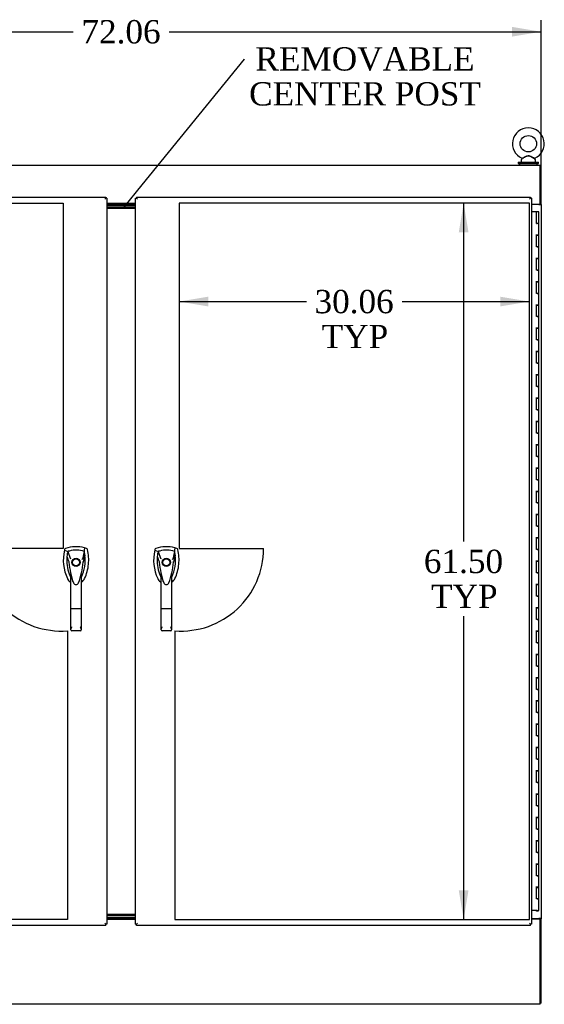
# Model space of a CAD drawing. Header units: inches. Extents: x 1 to 359, y -2 to 239.
# Tile 48 of 103: x 123 to 168, y 69 to 153. Entities that reach past the tile are written whole.
import ezdxf
from ezdxf import colors
from ezdxf.entities.mleader import LeaderData, LeaderLine
from ezdxf.enums import TextEntityAlignment as Align
from ezdxf.lldxf.tags import DXFTag
from ezdxf.math import Vec2, Vec3

# ---------------------------------------------------------------- set-up
doc = ezdxf.new("R2010")
doc.units = ezdxf.units.IN
doc.header["$MEASUREMENT"] = 0
for name, color, linetype in [('COM54746-60', 7, 'Continuous'), ('COM70098', 7, 'Continuous'), ('COM71195-8', 7, 'Continuous'), ('COM71196-8', 7, 'Continuous'), ('COM71197-1', 7, 'Continuous'), ('COM71302-3', 7, 'Continuous'), ('COM71303-3', 7, 'Continuous'), ('Default', 7, 'Continuous'), ('DV1_Default', 7, 'Continuous'), ('GSK87756', 7, 'Continuous'), ('HAN13068', 7, 'Continuous'), ('NTS86070', 7, 'Continuous'), ('SCS86414', 7, 'Continuous'), ('WAF25377', 7, 'Continuous'), ('WAM254785', 7, 'Continuous')]:
    doc.layers.add(name, color=color, linetype=linetype)
doc.styles.add('SEACAD_Times_New_Roman', font='times.ttf')
tags = doc.linetypes.add('PHANTOM2', pattern=[1.25, 0.625, -0.125, 0.125, -0.125, 0.125, -0.125]).pattern_tags.tags
tags[14:15] = [DXFTag(74, 4), DXFTag(75, 0), DXFTag(340, '0'), DXFTag(46, 0.0), DXFTag(50, 0.0), DXFTag(44, 0.0), DXFTag(45, 0.0)]
tags[12:13] = [DXFTag(74, 4), DXFTag(75, 0), DXFTag(340, '0'), DXFTag(46, 0.0), DXFTag(50, 0.0), DXFTag(44, 0.0), DXFTag(45, 0.0)]
tags[10:11] = [DXFTag(74, 4), DXFTag(75, 0), DXFTag(340, '0'), DXFTag(46, 0.0), DXFTag(50, 0.0), DXFTag(44, 0.0), DXFTag(45, 0.0)]
tags[8:9] = [DXFTag(74, 4), DXFTag(75, 0), DXFTag(340, '0'), DXFTag(46, 0.0), DXFTag(50, 0.0), DXFTag(44, 0.0), DXFTag(45, 0.0)]
tags[6:7] = [DXFTag(74, 4), DXFTag(75, 0), DXFTag(340, '0'), DXFTag(46, 0.0), DXFTag(50, 0.0), DXFTag(44, 0.0), DXFTag(45, 0.0)]
tags[4:5] = [DXFTag(74, 4), DXFTag(75, 0), DXFTag(340, '0'), DXFTag(46, 0.0), DXFTag(50, 0.0), DXFTag(44, 0.0), DXFTag(45, 0.0)]
doc.dimstyles.new('HAMMOND_(STH_-_540x360)', dxfattribs={"dimtxt": 2, "dimasz": 2.5, "dimexe": 1, "dimexo": 1, "dimgap": 0.5, "dimtad": 0, "dimtih": 1, "dimtoh": 1, "dimzin": 0, "dimdsep": 46, "dimtxsty": 'SEACAD_Times_New_Roman', "dimblk1": '_SE_FILLED', "dimblk2": '_SE_FILLED', "dimsah": 1, "dimcen": 1, "dimadec": 0, "dimazin": 0, "dimtfac": 0.8, "dimtofl": 0, "dimtmove": 0, "dimatfit": 3, "dimfxl": 1, "dimtolj": 1, "dimtzin": 0, "dimarcsym": 0})

# ---------------------------------------------------------------- blocks, each defined once
blk = doc.blocks.new('_SE_FILLED')
at = {"color": 0}
blk.add_line((0, 0), (-1, 0), dxfattribs=at)
blk.add_solid([(0, 0), (-1, -0.1665), (-1, 0.1665), (0, 0)], dxfattribs=at)
blk = doc.blocks.new('SE')
at = {"layer": 'COM54746-60', "color": 7, "linetype": 'Continuous'}
for p, q in [((167.792, 136.618), (167.375, 136.618)), ((167.792, 135.618), (167.792, 136.618)), ((167.977, 136.618), (167.792, 136.618)), ((167.977, 135.618), (167.977, 136.618)), ((167.792, 135.618), (167.86, 135.618)), ((167.977, 135.618), (167.792, 135.618)), ((167.81, 135.618), (167.81, 135.618)), ((167.977, 135.618), (167.86, 135.618)), ((167.91, 135.618), (167.91, 135.618)), ((167.977, 134.617), (167.977, 135.618)), ((167.977, 134.618), (167.743, 134.618)), ((167.86, 134.617), (167.792, 134.617)), ((167.792, 133.618), (167.792, 134.617)), ((167.86, 134.617), (167.977, 134.617)), ((167.977, 133.618), (167.977, 134.618)), ((167.86, 133.618), (167.792, 133.618)), ((167.86, 133.618), (167.977, 133.618)), ((167.977, 133.618), (167.86, 133.618)), ((167.977, 132.617), (167.977, 133.618)), ((167.977, 132.618), (167.743, 132.618)), ((167.86, 132.617), (167.792, 132.617)), ((167.792, 131.618), (167.792, 132.617)), ((167.86, 132.617), (167.977, 132.617)), ((167.977, 131.618), (167.977, 132.618)), ((167.86, 131.618), (167.792, 131.618)), ((167.86, 131.618), (167.977, 131.618)), ((167.977, 131.618), (167.86, 131.618)), ((167.977, 130.617), (167.977, 131.618)), ((167.977, 130.618), (167.743, 130.618)), ((167.86, 130.617), (167.792, 130.617)), ((167.792, 129.618), (167.792, 130.617)), ((167.86, 130.617), (167.977, 130.617)), ((167.977, 129.618), (167.977, 130.618)), ((167.86, 129.618), (167.792, 129.618)), ((167.86, 129.618), (167.977, 129.618)), ((167.977, 129.618), (167.86, 129.618)), ((167.977, 128.617), (167.977, 129.618)), ((167.977, 128.618), (167.743, 128.618)), ((167.86, 128.617), (167.792, 128.617)), ((167.792, 127.618), (167.792, 128.617)), ((167.86, 128.617), (167.977, 128.617)), ((167.977, 127.618), (167.977, 128.618)), ((167.86, 127.618), (167.792, 127.618)), ((167.86, 127.618), (167.977, 127.618)), ((167.977, 127.618), (167.86, 127.618)), ((167.977, 126.617), (167.977, 127.618)), ((167.977, 126.618), (167.743, 126.618)), ((167.86, 126.617), (167.792, 126.617)), ((167.792, 125.618), (167.792, 126.617)), ((167.86, 126.617), (167.977, 126.617)), ((167.977, 125.618), (167.977, 126.618)), ((167.86, 125.618), (167.792, 125.618)), ((167.86, 125.618), (167.977, 125.618)), ((167.977, 125.618), (167.86, 125.618)), ((167.977, 124.617), (167.977, 125.618)), ((167.977, 124.618), (167.743, 124.618)), ((167.86, 124.617), (167.792, 124.617)), ((167.792, 123.618), (167.792, 124.617)), ((167.86, 124.617), (167.977, 124.617)), ((167.977, 123.618), (167.977, 124.618)), ((167.86, 123.618), (167.792, 123.618)), ((167.86, 123.618), (167.977, 123.618)), ((167.977, 123.618), (167.86, 123.618)), ((167.977, 122.617), (167.977, 123.618)), ((167.977, 122.618), (167.743, 122.618)), ((167.86, 122.617), (167.792, 122.617)), ((167.792, 121.618), (167.792, 122.617)), ((167.86, 122.617), (167.977, 122.617)), ((167.977, 121.618), (167.977, 122.618)), ((167.86, 121.618), (167.792, 121.618)), ((167.86, 121.618), (167.977, 121.618)), ((167.977, 121.618), (167.86, 121.618)), ((167.977, 120.617), (167.977, 121.618)), ((167.977, 120.618), (167.743, 120.618)), ((167.86, 120.617), (167.792, 120.617)), ((167.792, 119.618), (167.792, 120.617)), ((167.86, 120.617), (167.977, 120.617)), ((167.977, 119.618), (167.977, 120.618)), ((167.86, 119.618), (167.792, 119.618)), ((167.86, 119.618), (167.977, 119.618)), ((167.977, 119.618), (167.86, 119.618)), ((167.977, 118.617), (167.977, 119.618)), ((167.977, 118.618), (167.743, 118.618)), ((167.86, 118.617), (167.792, 118.617)), ((167.792, 117.618), (167.792, 118.617)), ((167.86, 118.617), (167.977, 118.617)), ((167.977, 117.618), (167.977, 118.618)), ((167.86, 117.618), (167.792, 117.618)), ((167.86, 117.618), (167.977, 117.618)), ((167.977, 117.618), (167.86, 117.618)), ((167.977, 116.617), (167.977, 117.618)), ((167.977, 116.618), (167.743, 116.618)), ((167.86, 116.617), (167.792, 116.617)), ((167.792, 115.618), (167.792, 116.617)), ((167.86, 116.617), (167.977, 116.617)), ((167.977, 115.618), (167.977, 116.618)), ((167.86, 115.618), (167.792, 115.618)), ((167.86, 115.618), (167.977, 115.618)), ((167.977, 115.618), (167.86, 115.618)), ((167.977, 114.617), (167.977, 115.618)), ((167.977, 114.618), (167.743, 114.618)), ((167.86, 114.617), (167.792, 114.617)), ((167.792, 113.618), (167.792, 114.617)), ((167.86, 114.617), (167.977, 114.617)), ((167.977, 113.618), (167.977, 114.618)), ((167.86, 113.618), (167.792, 113.618)), ((167.86, 113.618), (167.977, 113.618)), ((167.977, 113.618), (167.86, 113.618)), ((167.977, 112.617), (167.977, 113.618)), ((167.977, 112.618), (167.743, 112.618)), ((167.86, 112.617), (167.792, 112.617)), ((167.792, 111.618), (167.792, 112.617)), ((167.86, 112.617), (167.977, 112.617)), ((167.977, 111.618), (167.977, 112.618)), ((167.86, 111.618), (167.792, 111.618)), ((167.86, 111.618), (167.977, 111.618)), ((167.977, 111.618), (167.86, 111.618)), ((167.977, 110.617), (167.977, 111.618)), ((167.977, 110.618), (167.743, 110.618)), ((167.86, 110.617), (167.792, 110.617)), ((167.792, 109.618), (167.792, 110.617)), ((167.86, 110.617), (167.977, 110.617)), ((167.977, 109.618), (167.977, 110.618)), ((167.86, 109.618), (167.792, 109.618)), ((167.86, 109.618), (167.977, 109.618)), ((167.977, 109.618), (167.86, 109.618)), ((167.977, 108.617), (167.977, 109.618)), ((167.977, 108.618), (167.743, 108.618)), ((167.86, 108.617), (167.792, 108.617)), ((167.792, 107.618), (167.792, 108.617)), ((167.86, 108.617), (167.977, 108.617)), ((167.977, 107.618), (167.977, 108.618)), ((167.86, 107.618), (167.792, 107.618)), ((167.86, 107.618), (167.977, 107.618)), ((167.977, 107.618), (167.86, 107.618)), ((167.977, 106.617), (167.977, 107.618)), ((167.977, 106.618), (167.743, 106.618)), ((167.86, 106.617), (167.792, 106.617)), ((167.792, 105.618), (167.792, 106.617)), ((167.86, 106.617), (167.977, 106.617)), ((167.977, 105.618), (167.977, 106.618)), ((167.86, 105.618), (167.792, 105.618)), ((167.86, 105.618), (167.977, 105.618)), ((167.977, 105.618), (167.86, 105.618)), ((167.977, 104.617), (167.977, 105.618)), ((167.977, 104.618), (167.743, 104.618)), ((167.86, 104.617), (167.792, 104.617)), ((167.792, 103.618), (167.792, 104.617)), ((167.86, 104.617), (167.977, 104.617)), ((167.977, 103.618), (167.977, 104.618)), ((167.86, 103.618), (167.792, 103.618)), ((167.86, 103.618), (167.977, 103.618)), ((167.977, 103.618), (167.86, 103.618)), ((167.977, 102.617), (167.977, 103.618)), ((167.977, 102.618), (167.743, 102.618)), ((167.86, 102.617), (167.792, 102.617)), ((167.792, 101.618), (167.792, 102.617)), ((167.86, 102.617), (167.977, 102.617)), ((167.977, 101.618), (167.977, 102.618)), ((167.86, 101.618), (167.792, 101.618)), ((167.86, 101.618), (167.977, 101.618)), ((167.977, 101.618), (167.86, 101.618)), ((167.977, 100.617), (167.977, 101.618)), ((167.977, 100.618), (167.743, 100.618)), ((167.86, 100.617), (167.792, 100.617)), ((167.792, 99.618), (167.792, 100.617)), ((167.86, 100.617), (167.977, 100.617)), ((167.977, 99.618), (167.977, 100.618)), ((167.86, 99.618), (167.792, 99.618)), ((167.86, 99.618), (167.977, 99.618)), ((167.977, 99.618), (167.86, 99.618)), ((167.977, 98.617), (167.977, 99.618)), ((167.977, 98.618), (167.743, 98.618)), ((167.86, 98.617), (167.792, 98.617)), ((167.792, 97.618), (167.792, 98.617)), ((167.86, 98.617), (167.977, 98.617)), ((167.977, 97.618), (167.977, 98.618)), ((167.86, 97.618), (167.792, 97.618)), ((167.86, 97.618), (167.977, 97.618)), ((167.977, 97.618), (167.86, 97.618)), ((167.977, 96.617), (167.977, 97.618)), ((167.977, 96.618), (167.743, 96.618)), ((167.86, 96.617), (167.792, 96.617)), ((167.792, 95.618), (167.792, 96.617)), ((167.86, 96.617), (167.977, 96.617)), ((167.977, 95.618), (167.977, 96.618)), ((167.86, 95.618), (167.792, 95.618)), ((167.86, 95.618), (167.977, 95.618)), ((167.977, 95.618), (167.86, 95.618)), ((167.977, 94.617), (167.977, 95.618)), ((167.977, 94.618), (167.743, 94.618)), ((167.86, 94.617), (167.792, 94.617)), ((167.792, 93.618), (167.792, 94.617)), ((167.86, 94.617), (167.977, 94.617)), ((167.977, 93.618), (167.977, 94.618)), ((167.86, 93.618), (167.792, 93.618)), ((167.86, 93.618), (167.977, 93.618)), ((167.977, 93.618), (167.86, 93.618)), ((167.977, 92.617), (167.977, 93.618)), ((167.977, 92.618), (167.743, 92.618)), ((167.86, 92.617), (167.792, 92.617)), ((167.792, 91.618), (167.792, 92.617)), ((167.86, 92.617), (167.977, 92.617)), ((167.977, 91.618), (167.977, 92.618)), ((167.86, 91.618), (167.792, 91.618)), ((167.86, 91.618), (167.977, 91.618)), ((167.977, 91.618), (167.86, 91.618)), ((167.977, 90.617), (167.977, 91.618)), ((167.977, 90.618), (167.743, 90.618)), ((167.86, 90.617), (167.792, 90.617)), ((167.792, 89.618), (167.792, 90.617)), ((167.86, 90.617), (167.977, 90.617)), ((167.977, 89.618), (167.977, 90.618)), ((167.86, 89.618), (167.792, 89.618)), ((167.86, 89.618), (167.977, 89.618)), ((167.977, 89.618), (167.86, 89.618)), ((167.977, 88.617), (167.977, 89.618)), ((167.977, 88.618), (167.743, 88.618)), ((167.86, 88.617), (167.792, 88.617)), ((167.792, 87.618), (167.792, 88.617)), ((167.86, 88.617), (167.977, 88.617)), ((167.977, 87.618), (167.977, 88.618)), ((167.86, 87.618), (167.792, 87.618)), ((167.86, 87.618), (167.977, 87.618)), ((167.977, 87.618), (167.86, 87.618)), ((167.977, 86.617), (167.977, 87.618)), ((167.977, 86.618), (167.743, 86.618)), ((167.86, 86.617), (167.792, 86.617)), ((167.792, 85.618), (167.792, 86.617)), ((167.86, 86.617), (167.977, 86.617)), ((167.977, 85.618), (167.977, 86.618)), ((167.86, 85.618), (167.792, 85.618)), ((167.86, 85.618), (167.977, 85.618)), ((167.977, 85.618), (167.86, 85.618)), ((167.977, 84.617), (167.977, 85.618)), ((167.977, 84.618), (167.743, 84.618)), ((167.86, 84.617), (167.792, 84.617)), ((167.792, 83.618), (167.792, 84.617)), ((167.86, 84.617), (167.977, 84.617)), ((167.977, 83.618), (167.977, 84.618)), ((167.86, 83.618), (167.792, 83.618)), ((167.86, 83.618), (167.977, 83.618)), ((167.977, 83.618), (167.86, 83.618)), ((167.977, 82.617), (167.977, 83.618)), ((167.977, 82.618), (167.743, 82.618)), ((167.86, 82.617), (167.792, 82.617)), ((167.792, 81.618), (167.792, 82.617)), ((167.86, 82.617), (167.977, 82.617)), ((167.977, 81.618), (167.977, 82.618)), ((167.86, 81.618), (167.792, 81.618)), ((167.86, 81.618), (167.977, 81.618)), ((167.977, 81.618), (167.86, 81.618)), ((167.977, 80.617), (167.977, 81.618)), ((167.977, 80.618), (167.743, 80.618)), ((167.86, 80.617), (167.792, 80.617)), ((167.792, 79.618), (167.792, 80.617)), ((167.86, 80.617), (167.977, 80.617)), ((167.977, 79.618), (167.977, 80.618)), ((167.86, 79.618), (167.792, 79.618)), ((167.86, 79.618), (167.977, 79.618)), ((167.977, 79.618), (167.86, 79.618)), ((167.977, 78.617), (167.977, 79.618)), ((167.977, 78.618), (167.743, 78.618)), ((167.792, 77.618), (167.792, 78.617)), ((167.86, 78.617), (167.792, 78.617)), ((167.86, 78.617), (167.977, 78.617)), ((167.977, 77.618), (167.977, 78.618)), ((167.86, 77.618), (167.792, 77.618)), ((167.86, 77.618), (167.977, 77.618)), ((167.977, 77.618), (167.86, 77.618)), ((167.977, 76.618), (167.977, 77.618)), ((167.86, 76.618), (167.375, 76.618)), ((167.797, 76.583), (167.797, 76.609)), ((167.797, 76.609), (167.847, 76.609)), ((167.847, 76.583), (167.797, 76.583)), ((167.81, 76.618), (167.81, 76.609)), ((167.872, 76.609), (167.847, 76.609)), ((167.872, 76.583), (167.847, 76.583)), ((167.86, 76.618), (167.977, 76.618)), ((167.872, 76.609), (167.922, 76.609)), ((167.922, 76.583), (167.872, 76.583)), ((167.91, 76.609), (167.91, 76.618)), ((167.922, 76.609), (167.922, 76.583))]:
    blk.add_line(p, q, dxfattribs=at)
at = {"layer": 'COM70098', "color": 7, "linetype": 'Continuous'}
for p, q in [((133.375, 137.259), (130.939, 137.259)), ((133.375, 137.164), (130.939, 137.164)), ((133.375, 137.009), (130.939, 137.009)), ((133.375, 136.914), (130.939, 136.914)), ((133.375, 76.294), (130.939, 76.294)), ((133.375, 76.199), (130.939, 76.199)), ((130.939, 76.044), (133.375, 76.044)), ((130.939, 75.949), (133.375, 75.949))]:
    blk.add_line(p, q, dxfattribs=at)
at = {"layer": 'COM71195-8', "color": 7, "linetype": 'Continuous'}
for p, q in [((97.034, 137.884), (130.844, 137.884)), ((130.844, 137.884), (130.844, 137.789)), ((130.844, 137.789), (130.749, 137.694)), ((130.844, 137.789), (130.749, 137.694)), ((130.939, 137.789), (130.844, 137.789)), ((130.939, 137.789), (130.939, 75.447)), ((130.844, 75.352), (97.034, 75.352)), ((130.844, 75.447), (130.749, 75.542)), ((130.844, 75.447), (130.749, 75.542)), ((130.844, 75.352), (130.844, 75.447)), ((130.939, 75.447), (130.844, 75.447))]:
    blk.add_line(p, q, dxfattribs=at)
at = {"layer": 'COM71196-8', "color": 7, "linetype": 'Continuous'}
for p, q in [((133.47, 137.884), (133.47, 137.789)), ((133.47, 137.884), (167.28, 137.884)), ((167.28, 137.884), (167.28, 137.789)), ((133.375, 137.789), (133.47, 137.789)), ((133.375, 75.447), (133.375, 137.789)), ((133.47, 137.789), (133.565, 137.694)), ((133.47, 137.789), (133.565, 137.694)), ((167.28, 137.789), (167.185, 137.694)), ((167.28, 137.789), (167.185, 137.694)), ((167.375, 137.789), (167.28, 137.789)), ((167.375, 137.789), (167.375, 75.447)), ((133.375, 75.447), (133.47, 75.447)), ((133.47, 75.447), (133.565, 75.542)), ((133.47, 75.447), (133.565, 75.542)), ((133.47, 75.352), (133.47, 75.447)), ((167.28, 75.352), (133.47, 75.352)), ((167.28, 75.447), (167.185, 75.542)), ((167.28, 75.447), (167.185, 75.542)), ((167.28, 75.352), (167.28, 75.447)), ((167.375, 75.447), (167.28, 75.447))]:
    blk.add_line(p, q, dxfattribs=at)
at = {"layer": 'COM71197-1', "color": 7, "linetype": 'Continuous'}
for p, q in [((168.092, 140.539), (168.187, 140.539)), ((168.187, 137.289), (168.187, 140.539)), ((167.997, 137.259), (167.375, 137.259)), ((167.997, 137.259), (168.187, 137.259)), ((168.092, 137.259), (168.092, 137.289)), ((168.187, 137.289), (168.092, 137.289)), ((168.187, 137.259), (168.187, 137.289)), ((168.187, 137.259), (168.187, 75.949)), ((167.375, 75.949), (167.997, 75.949)), ((168.187, 75.949), (167.997, 75.949)), ((168.092, 75.949), (168.092, 75.919)), ((168.092, 75.919), (168.187, 75.919)), ((168.187, 75.949), (168.187, 75.919)), ((168.187, 68.669), (168.187, 75.919)), ((168.187, 68.669), (168.092, 68.669))]:
    blk.add_line(p, q, dxfattribs=at)
at = {"layer": 'COM71302-3', "color": 7, "linetype": 'Continuous'}
for p, q in [((96.222, 140.634), (168.092, 140.634)), ((168.092, 140.491), (168.092, 140.634)), ((168.092, 137.289), (168.092, 140.491)), ((130.939, 137.354), (133.375, 137.354)), ((167.375, 137.289), (168.092, 137.289))]:
    blk.add_line(p, q, dxfattribs=at)
at = {"layer": 'COM71303-3', "color": 7, "linetype": 'Continuous'}
for p, q in [((133.375, 75.945), (130.939, 75.945)), ((133.375, 75.852), (130.939, 75.852)), ((167.375, 75.919), (168.092, 75.919)), ((168.092, 68.764), (168.092, 75.919)), ((168.092, 68.574), (96.222, 68.574)), ((168.092, 68.574), (168.092, 68.764))]:
    blk.add_line(p, q, dxfattribs=at)
at = {"layer": 'DV1_Default', "color": 7, "linetype": 'PHANTOM2'}
for p, q in [((97.129, 137.354), (127.188, 137.354)), ((127.188, 137.354), (127.188, 107.704)), ((167.185, 137.354), (137.126, 137.354)), ((137.126, 137.354), (137.126, 107.704)), ((167.185, 75.852), (167.185, 137.354)), ((127.188, 107.704), (119.938, 107.704)), ((137.126, 107.704), (144.376, 107.704)), ((127.543, 100.643), (127.543, 75.852)), ((136.77, 100.643), (136.77, 75.852)), ((127.543, 75.852), (97.129, 75.852)), ((136.77, 75.852), (167.185, 75.852))]:
    blk.add_line(p, q, dxfattribs=at)
for centre, start, end in [((127.018, 107.704), 180, 274.25169), ((137.295, 107.704), 265.74831, 0)]:
    blk.add_arc(centre, 7.081, start, end, dxfattribs=at)
at = {"layer": 'GSK87756', "color": 7, "linetype": 'Continuous'}
for p, q in [((133.375, 137.18), (130.939, 137.18)), ((133.375, 136.992), (130.939, 136.992)), ((133.375, 76.215), (130.939, 76.215)), ((133.375, 76.027), (130.939, 76.027))]:
    blk.add_line(p, q, dxfattribs=at)
at = {"layer": 'HAN13068', "color": 7, "linetype": 'Continuous'}
for p, q in [((127.305, 107.62), (127.291, 107.561)), ((127.291, 107.561), (127.574, 107.456)), ((127.574, 107.456), (127.79, 106.884)), ((128.989, 107.456), (128.825, 106.8)), ((129.18, 107.706), (129, 107.766)), ((135.055, 107.62), (135.041, 107.561)), ((135.041, 107.561), (135.324, 107.456)), ((135.324, 107.456), (135.54, 106.884)), ((136.739, 107.456), (136.575, 106.8)), ((136.93, 107.706), (136.75, 107.766)), ((127.676, 106.534), (127.676, 106.534)), ((127.79, 106.884), (127.836, 106.85)), ((128.887, 106.538), (128.887, 106.539)), ((135.426, 106.534), (135.426, 106.534)), ((135.54, 106.884), (135.586, 106.85)), ((136.637, 106.538), (136.637, 106.539)), ((127.827, 102.541), (127.827, 105.519)), ((128.02, 104.877), (128.024, 104.87)), ((128.737, 105.518), (128.737, 102.541)), ((128.737, 105.238), (128.761, 105.284)), ((135.577, 102.541), (135.577, 105.519)), ((135.77, 104.877), (135.774, 104.87)), ((136.487, 105.518), (136.487, 102.541)), ((136.487, 105.238), (136.511, 105.284)), ((127.827, 100.733), (127.827, 102.541)), ((128.647, 102.535), (127.917, 102.535)), ((128.737, 102.541), (128.737, 100.733)), ((135.577, 100.733), (135.577, 102.541)), ((136.397, 102.535), (135.667, 102.535)), ((136.487, 102.541), (136.487, 100.733)), ((128.647, 100.643), (127.917, 100.643)), ((136.397, 100.643), (135.667, 100.643))]:
    blk.add_line(p, q, dxfattribs=at)
for centre, radius in [((128.282, 106.518), 0.35), ((128.282, 106.518), 0.3), ((136.032, 106.518), 0.35), ((136.032, 106.518), 0.3)]:
    blk.add_circle(centre, radius, dxfattribs=at)
for centre, radius, start, end in [((130.913, 106.708), 3.721, 166.75318, 205.10266), ((128.282, 105.283), 2.585, 73.85893, 110.34924), ((130.913, 106.708), 3.421, 167.3846, 174.70184), ((128.282, 105.283), 2.285, 106.83853, 108.03431), ((128.282, 105.283), 2.285, 104.45028, 106.83853), ((128.282, 105.283), 2.285, 71.96569, 104.45028), ((125.65, 106.708), 3.421, 10.11379, 12.6154), ((138.663, 106.708), 3.721, 166.75318, 205.10266), ((136.032, 105.283), 2.585, 73.85893, 110.34924), ((138.663, 106.708), 3.421, 167.3846, 174.70184), ((136.032, 105.283), 2.285, 106.83853, 108.03431), ((136.032, 105.283), 2.285, 104.45028, 106.83853), ((136.032, 105.283), 2.285, 71.96569, 104.45028), ((133.4, 106.708), 3.421, 10.11379, 12.6154), ((130.913, 106.708), 3.421, 174.70184, 200.20775), ((127.765, 105.187), 1.35, 91.23359, 93.76963), ((134.524, 107.104), 6.872, 184.75423, 199.9908), ((121.844, 107.134), 7.068, 340.3478, 355.1696), ((125.65, 106.708), 3.421, 334.89734, 7.2824), ((141.646, 80.091), 29.627, 115.64179, 115.75394), ((128.822, 105.749), 0.791, 85.30773, 89.6394), ((125.65, 106.708), 3.421, 8.519, 10.11379), ((125.65, 106.708), 3.421, 7.2824, 8.519), ((138.663, 106.708), 3.421, 174.70184, 200.20775), ((135.515, 105.187), 1.35, 91.23359, 93.76963), ((142.274, 107.104), 6.872, 184.75423, 199.9908), ((129.594, 107.134), 7.068, 340.3478, 355.1696), ((133.4, 106.708), 3.421, 334.89734, 7.2824), ((149.396, 80.091), 29.627, 115.64179, 115.75394), ((136.572, 105.749), 0.791, 85.30773, 89.6394), ((133.4, 106.708), 3.421, 8.519, 10.11379), ((133.4, 106.708), 3.421, 7.2824, 8.519), ((130.913, 106.708), 3.421, 200.20775, 205.10266), ((128.222, 105.448), 0.75, 233.47883, 238.15135), ((128.222, 105.448), 0.45, 205.10266, 208.42246), ((126.297, 104.913), 1.646, 10.27719, 21.64676), ((128.341, 105.448), 0.45, 331.57754, 334.89734), ((128.341, 105.448), 0.75, 301.84865, 334.89734), ((138.663, 106.708), 3.421, 200.20775, 205.10266), ((135.972, 105.448), 0.75, 233.47883, 238.15135), ((135.972, 105.448), 0.45, 205.10266, 208.42246), ((134.047, 104.913), 1.646, 10.27719, 21.64676), ((136.091, 105.448), 0.45, 331.57754, 334.89734), ((136.091, 105.448), 0.75, 301.84865, 334.89734), ((128.283, 104.844), 0.234, 202.28022, 338.21669), ((136.033, 104.844), 0.234, 202.28022, 338.21669), ((127.917, 100.733), 0.0903, 180.00172, 181.11543), ((127.917, 100.733), 0.09, 181.11716, 270), ((128.647, 100.733), 0.09, 270, 358.88284), ((128.646, 100.733), 0.0903, 358.88457, 359.99828), ((135.667, 100.733), 0.0903, 180.00172, 181.11543), ((135.667, 100.733), 0.09, 181.11716, 270), ((136.397, 100.733), 0.09, 270, 358.88284), ((136.396, 100.733), 0.0903, 358.88457, 359.99828)]:
    blk.add_arc(centre, radius, start, end, dxfattribs=at)
for points in [[(127.383, 107.706), (127.345, 107.692), (127.315, 107.659), (127.305, 107.62)], [(129, 107.766), (128.996, 107.662), (128.993, 107.559), (128.989, 107.456)], [(129.258, 107.62), (129.248, 107.659), (129.218, 107.692), (129.18, 107.706)], [(135.133, 107.706), (135.095, 107.692), (135.065, 107.659), (135.055, 107.62)], [(136.75, 107.766), (136.746, 107.662), (136.743, 107.559), (136.739, 107.456)], [(137.008, 107.62), (136.998, 107.659), (136.968, 107.692), (136.93, 107.706)], [(127.506, 107.024), (127.563, 106.861), (127.619, 106.698), (127.676, 106.534)], [(129.044, 107.142), (128.992, 106.941), (128.939, 106.74), (128.887, 106.539)], [(135.256, 107.024), (135.313, 106.861), (135.369, 106.698), (135.426, 106.534)], [(136.794, 107.142), (136.742, 106.941), (136.689, 106.74), (136.637, 106.539)], [(127.543, 105.13), (127.596, 105.017), (127.677, 104.919), (127.776, 104.845)], [(135.293, 105.13), (135.346, 105.017), (135.427, 104.919), (135.526, 104.845)]]:
    blk.add_open_spline(points, degree=3, dxfattribs=at)
for points, knots in [([(129.02, 105.13), (129.2, 105.515), (129.314, 105.931), (129.395, 106.777), (129.362, 107.208), (129.258, 107.62)], [0, 0, 0, 0, 0.5, 0.5, 1, 1, 1, 1]), ([(136.77, 105.13), (136.95, 105.515), (137.064, 105.931), (137.145, 106.777), (137.112, 107.208), (137.008, 107.62)], [0, 0, 0, 0, 0.5, 0.5, 1, 1, 1, 1]), ([(128.021, 104.878), (128.006, 104.919), (127.992, 104.961), (127.957, 105.071), (127.936, 105.139), (127.917, 105.207)], [0.770336, 0.770336, 0.770336, 0.770336, 0.8588735, 0.8588735, 1, 1, 1, 1]), ([(128.647, 105.205), (128.663, 105.263), (128.679, 105.32), (128.702, 105.406), (128.71, 105.434), (128.721, 105.475), (128.725, 105.488), (128.731, 105.506), (128.733, 105.512), (128.736, 105.52), (128.737, 105.521), (128.737, 105.518)], [0, 0, 0, 0, 0.5, 0.5, 0.75, 0.75, 0.875, 0.875, 0.9375, 0.9375, 1, 1, 1, 1]), ([(135.771, 104.878), (135.756, 104.919), (135.742, 104.961), (135.707, 105.071), (135.686, 105.139), (135.667, 105.207)], [0.770336, 0.770336, 0.770336, 0.770336, 0.8588735, 0.8588735, 1, 1, 1, 1]), ([(136.397, 105.205), (136.413, 105.263), (136.429, 105.32), (136.452, 105.406), (136.46, 105.434), (136.471, 105.475), (136.475, 105.488), (136.481, 105.506), (136.483, 105.512), (136.486, 105.52), (136.487, 105.521), (136.487, 105.518)], [0, 0, 0, 0, 0.5, 0.5, 0.75, 0.75, 0.875, 0.875, 0.9375, 0.9375, 1, 1, 1, 1]), ([(127.917, 102.535), (127.911, 102.535), (127.905, 102.535), (127.893, 102.535), (127.888, 102.535), (127.877, 102.536), (127.872, 102.536), (127.862, 102.536), (127.857, 102.536), (127.845, 102.537), (127.838, 102.538), (127.831, 102.539), (127.83, 102.539), (127.827, 102.54), (127.827, 102.54), (127.827, 102.541)], [0, 0, 0, 0, 0.125, 0.125, 0.25, 0.25, 0.375, 0.375, 0.5, 0.5, 0.75, 0.75, 0.875, 0.875, 1, 1, 1, 1]), ([(128.737, 102.541), (128.737, 102.54), (128.736, 102.54), (128.734, 102.539), (128.732, 102.539), (128.725, 102.538), (128.719, 102.537), (128.706, 102.536), (128.702, 102.536), (128.692, 102.536), (128.687, 102.536), (128.676, 102.535), (128.67, 102.535), (128.658, 102.535), (128.653, 102.535), (128.647, 102.535)], [0, 0, 0, 0, 0.125, 0.125, 0.25, 0.25, 0.5, 0.5, 0.625, 0.625, 0.75, 0.75, 0.875, 0.875, 1, 1, 1, 1]), ([(135.667, 102.535), (135.661, 102.535), (135.655, 102.535), (135.643, 102.535), (135.638, 102.535), (135.627, 102.536), (135.622, 102.536), (135.612, 102.536), (135.607, 102.536), (135.595, 102.537), (135.588, 102.538), (135.581, 102.539), (135.58, 102.539), (135.577, 102.54), (135.577, 102.54), (135.577, 102.541)], [0, 0, 0, 0, 0.125, 0.125, 0.25, 0.25, 0.375, 0.375, 0.5, 0.5, 0.75, 0.75, 0.875, 0.875, 1, 1, 1, 1]), ([(136.487, 102.541), (136.487, 102.54), (136.486, 102.54), (136.484, 102.539), (136.482, 102.539), (136.475, 102.538), (136.469, 102.537), (136.456, 102.536), (136.452, 102.536), (136.442, 102.536), (136.437, 102.536), (136.426, 102.535), (136.42, 102.535), (136.408, 102.535), (136.403, 102.535), (136.397, 102.535)], [0, 0, 0, 0, 0.125, 0.125, 0.25, 0.25, 0.5, 0.5, 0.625, 0.625, 0.75, 0.75, 0.875, 0.875, 1, 1, 1, 1]), ([(127.827, 100.731), (127.827, 100.747), (127.831, 100.764), (127.839, 100.791), (127.843, 100.801), (127.85, 100.821), (127.854, 100.831), (127.867, 100.861), (127.876, 100.883), (127.891, 100.916), (127.896, 100.927), (127.906, 100.951), (127.912, 100.962), (127.917, 100.974)], [0, 0, 0, 0, 0.25, 0.25, 0.375, 0.375, 0.5, 0.5, 0.75, 0.75, 0.875, 0.875, 1, 1, 1, 1]), ([(128.647, 100.974), (128.652, 100.962), (128.657, 100.951), (128.667, 100.927), (128.672, 100.916), (128.687, 100.883), (128.697, 100.861), (128.709, 100.831), (128.713, 100.821), (128.721, 100.801), (128.724, 100.791), (128.732, 100.764), (128.736, 100.747), (128.737, 100.731)], [0, 0, 0, 0, 0.125, 0.125, 0.25, 0.25, 0.5, 0.5, 0.625, 0.625, 0.75, 0.75, 1, 1, 1, 1]), ([(135.577, 100.731), (135.577, 100.747), (135.581, 100.764), (135.589, 100.791), (135.593, 100.801), (135.6, 100.821), (135.604, 100.831), (135.617, 100.861), (135.626, 100.883), (135.641, 100.916), (135.646, 100.927), (135.656, 100.951), (135.662, 100.962), (135.667, 100.974)], [0, 0, 0, 0, 0.25, 0.25, 0.375, 0.375, 0.5, 0.5, 0.75, 0.75, 0.875, 0.875, 1, 1, 1, 1]), ([(136.397, 100.974), (136.402, 100.962), (136.407, 100.951), (136.417, 100.927), (136.422, 100.916), (136.437, 100.883), (136.447, 100.861), (136.459, 100.831), (136.463, 100.821), (136.471, 100.801), (136.474, 100.791), (136.482, 100.764), (136.486, 100.747), (136.487, 100.731)], [0, 0, 0, 0, 0.125, 0.125, 0.25, 0.25, 0.5, 0.5, 0.625, 0.625, 0.75, 0.75, 1, 1, 1, 1])]:
    blk.add_open_spline(points, degree=3, knots=knots, dxfattribs=at)
at = {"layer": 'NTS86070', "color": 7, "linetype": 'Continuous'}
for p, q in [((131.597, 75.949), (131.597, 75.945)), ((131.664, 75.949), (131.664, 75.945)), ((132.34, 75.949), (132.34, 75.945)), ((132.407, 75.945), (132.407, 75.949)), ((132.65, 75.949), (132.65, 75.945)), ((132.717, 75.945), (132.717, 75.949))]:
    blk.add_line(p, q, dxfattribs=at)
at = {"layer": 'SCS86414', "color": 7, "linetype": 'Continuous'}
for p, q in [((166.467, 141.053), (166.467, 140.934)), ((166.546, 141.17), (166.48, 141.091)), ((167.703, 141.091), (167.637, 141.171)), ((167.717, 140.934), (167.717, 141.053))]:
    blk.add_line(p, q, dxfattribs=at)
blk.add_circle((167.092, 142.463), 0.704, dxfattribs=at)
for centre, radius, start, end in [((167.092, 142.463), 1.367, 294.03107, 246.01887), ((166.521, 141.188), 0.03, 297.89156, 117.70284), ((166.527, 141.053), 0.06, 140.32138, 180), ((166.527, 140.934), 0.06, 180, 270), ((167.657, 140.934), 0.06, 270, 0), ((167.657, 141.053), 0.06, 0, 39.67862)]:
    blk.add_arc(centre, radius, start, end, dxfattribs=at)
for points, knots in [([(166.534, 141.215), (166.534, 141.215), (166.534, 141.215), (166.536, 141.216), (166.562, 141.229), (166.601, 141.248)], [0.93364373, 0.93364373, 0.93364373, 0.93364373, 0.9375, 0.9375, 1, 1, 1, 1]), ([(167.639, 141.168), (167.639, 141.169), (167.621, 141.178), (167.574, 141.204), (167.553, 141.215), (167.509, 141.24), (167.484, 141.253), (167.407, 141.297), (167.351, 141.328), (167.265, 141.372), (167.235, 141.386), (167.174, 141.409), (167.142, 141.418), (167.078, 141.422), (167.045, 141.418), (166.982, 141.4), (166.952, 141.387), (166.864, 141.346), (166.809, 141.314), (166.702, 141.255), (166.652, 141.227), (166.613, 141.206)], [0.5685641, 0.5685641, 0.5685641, 0.5685641, 0.625, 0.625, 0.65625, 0.65625, 0.6875, 0.6875, 0.75, 0.75, 0.78125, 0.78125, 0.8125, 0.8125, 0.84375, 0.84375, 0.875, 0.875, 0.9375, 0.9375, 1, 1, 1, 1]), ([(166.639, 141.267), (166.671, 141.283), (166.707, 141.3), (166.798, 141.345), (166.855, 141.373), (166.944, 141.409), (166.974, 141.42), (167.036, 141.435), (167.069, 141.44), (167.164, 141.437), (167.227, 141.415), (167.344, 141.366), (167.402, 141.337), (167.508, 141.285), (167.557, 141.26), (167.628, 141.225), (167.65, 141.215), (167.65, 141.215)], [0.0188997, 0.0188997, 0.0188997, 0.0188997, 0.0625, 0.0625, 0.125, 0.125, 0.15625, 0.15625, 0.1875, 0.1875, 0.25, 0.25, 0.3125, 0.3125, 0.375, 0.375, 0.4345681, 0.4345681, 0.4345681, 0.4345681]), ([(166.567, 141.181), (166.555, 141.174), (166.547, 141.17), (166.545, 141.169), (166.544, 141.168), (166.544, 141.168)], [0.03030481, 0.03030481, 0.03030481, 0.03030481, 0.0625, 0.0625, 0.06830173, 0.06830173, 0.06830173, 0.06830173])]:
    blk.add_open_spline(points, degree=3, knots=knots, dxfattribs=at)
at = {"layer": 'WAF25377', "color": 7, "linetype": 'Continuous'}
for p, q in [((166.217, 140.874), (167.967, 140.874)), ((166.217, 140.874), (166.217, 140.759)), ((166.217, 140.759), (167.967, 140.759)), ((167.967, 140.759), (167.967, 140.874))]:
    blk.add_line(p, q, dxfattribs=at)
at = {"layer": 'WAM254785', "color": 7, "linetype": 'Continuous'}
for p, q in [((166.342, 140.759), (166.342, 140.634)), ((167.842, 140.634), (167.842, 140.759))]:
    blk.add_line(p, q, dxfattribs=at)
blk = doc.blocks.new('DMBLK60')
at = {"layer": 'Default', "linetype": 'Continuous', "transparency": 16777216}
for points in [[(98.627, 152.497), (96.127, 152.08), (98.627, 151.663)], [(165.687, 152.497), (165.687, 151.663), (168.187, 152.08)]]:
    blk.add_hatch(color=7, dxfattribs=at).paths.add_polyline_path(points)
at = {"layer": 'Default', "color": 7, "linetype": 'Continuous', "transparency": 16777216}
for p, q in [((96.127, 138.259), (96.127, 153.08)), ((168.187, 139.914), (168.187, 153.08)), ((96.127, 152.08), (128.044, 152.08)), ((136.269, 152.08), (168.187, 152.08))]:
    blk.add_line(p, q, dxfattribs=at)
at = {"layer": 'Default', "color": 7, "linetype": 'Continuous', "transparency": 16777216, "style": 'SEACAD_Times_New_Roman'}
blk.add_text('72.06', height=2, dxfattribs=at).set_placement((128.744, 153.08), align=Align.TOP_LEFT)
blk = doc.blocks.new('DMBLK73')
at = {"layer": 'Default', "linetype": 'Continuous', "transparency": 16777216}
for points in [[(161.122, 134.854), (161.955, 134.854), (161.538, 137.354)], [(161.122, 78.352), (161.538, 75.852), (161.955, 78.352)]]:
    blk.add_hatch(color=7, dxfattribs=at).paths.add_polyline_path(points)
at = {"layer": 'Default', "color": 7, "linetype": 'Continuous', "transparency": 16777216}
for p, q in [((161.538, 137.354), (161.538, 108.303)), ((161.538, 101.903), (161.538, 75.852))]:
    blk.add_line(p, q, dxfattribs=at)
at = {"layer": 'Default', "color": 7, "linetype": 'Continuous', "transparency": 16777216, "style": 'SEACAD_Times_New_Roman'}
for s, p in [('61.50', (158.126, 107.603)), ('TYP', (158.742, 104.603))]:
    blk.add_text(s, height=2, dxfattribs=at).set_placement(p, align=Align.TOP_LEFT)
blk = doc.blocks.new('DMBLK74')
at = {"layer": 'Default', "linetype": 'Continuous', "transparency": 16777216}
for points in [[(139.626, 129.33), (137.126, 128.913), (139.626, 128.497)], [(164.685, 129.33), (164.685, 128.497), (167.185, 128.913)]]:
    blk.add_hatch(color=7, dxfattribs=at).paths.add_polyline_path(points)
at = {"layer": 'Default', "color": 7, "linetype": 'Continuous', "transparency": 16777216}
for p, q in [((137.126, 128.913), (148.043, 128.913)), ((156.268, 128.913), (167.185, 128.913))]:
    blk.add_line(p, q, dxfattribs=at)
at = {"layer": 'Default', "color": 7, "linetype": 'Continuous', "transparency": 16777216, "style": 'SEACAD_Times_New_Roman'}
for s, p in [('30.06', (148.743, 129.913)), ('TYP', (149.359, 126.913))]:
    blk.add_text(s, height=2, dxfattribs=at).set_placement(p, align=Align.TOP_LEFT)

msp = doc.modelspace()

# ---------------------------------------------------------------- block references
at = {"layer": 'Default'}
msp.add_blockref('SE', (0, 0), dxfattribs=at)

# ---------------------------------------------------------------- dimensions: what is measured, and where the dimension line sits
at = {"layer": 'Default', "color": 7, "linetype": 'Continuous'}
for base, p1, p2, text, picture, middle in [((168.187, 152.08), (96.127, 137.259), (168.187, 138.914), '\\A1;<>', 'DMBLK60', (132.157, 152.08)), ((167.185, 128.913), (137.126, 107.704), (167.185, 137.354), '\\A1;<>\\PTYP', 'DMBLK74', (152.155, 128.913))]:
    dim = msp.add_linear_dim(base=base, p1=p1, p2=p2, text=text, dimstyle='HAMMOND_(STH_-_540x360)', dxfattribs=at)
    dim.commit()
    dim.dimension.update_dxf_attribs({"geometry": picture, "text_midpoint": middle, "dimtype": 160})
dim = msp.add_linear_dim(base=(161.538, 137.354), p1=(167.185, 137.354), p2=(167.185, 75.852), angle=270, text='\\A1;<>\\PTYP', dimstyle='HAMMOND_(STH_-_540x360)', dxfattribs=at)
dim.commit()
dim.dimension.update_dxf_attribs({"geometry": 'DMBLK73', "text_midpoint": (161.538, 106.603), "dimtype": 161})

# ---------------------------------------------------------------- leaders
ml = msp.add_multileader_mtext('Standard', dxfattribs=at)
ml.set_content('{\\pxsm0.9;\\fTimes New Roman|b0||i0||c0|p34;\\W1.;REMOVABLE \\PCENTER POST\\P}', color=7)
ml.set_leader_properties()
ml.set_arrow_properties(name='_SE_FILLED')
ml.build(insert=Vec2(0, 0))
ml.multileader.update_dxf_attribs({"dogleg_length": 0, "arrow_head_size": 2.5})
ctx = ml.context
ctx.base_point, ctx.char_height, ctx.arrow_head_size, ctx.landing_gap_size = Vec3(143.349, 148.817), 2, 2.5, 0.7
ctx.text_align_type = 1
notes = []
notes.append((ctx, [(0, (1, 1, 0), (142.739, 149.727), (1, 0), 0, [(0, [(132.391, 136.992)], 0, [])])]))
ctx.mtext.insert, ctx.mtext.alignment = Vec3(153.075, 150.749), 2
for ctx, leaders in notes:
    for number, flags, end, landing, length, lines in leaders:
        leader = LeaderData()
        leader.index, (leader.has_last_leader_line, leader.has_dogleg_vector, leader.attachment_direction) = number, flags
        leader.last_leader_point, leader.dogleg_vector, leader.dogleg_length = Vec3(end), Vec3(landing), length
        for number, points, colour, breaks in lines:
            line = LeaderLine()
            line.index, line.vertices, line.color, line.breaks = number, Vec3.list(points), colors.encode_raw_color(colour), breaks
            leader.lines.append(line)
        ctx.leaders.append(leader)

doc.saveas('drawing.dxf')
